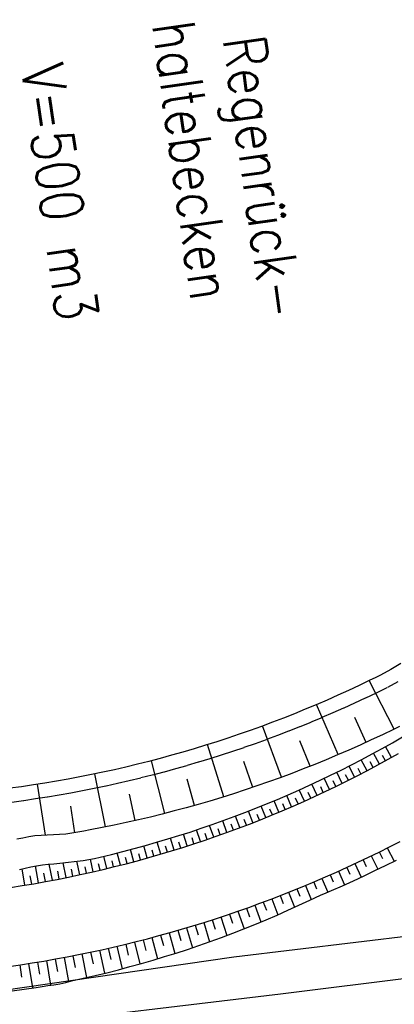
# Model space of a CAD drawing. Extents: x 446388 to 447135, y 445359 to 446567.
# Tile 42 of 80: x 446530 to 446546, y 445918 to 445959. Entities that reach past the tile are written whole.
import ezdxf

# ---------------------------------------------------------------- set-up
doc = ezdxf.new("R2010")
doc.units = 0
doc.header["$LTSCALE"] = 2
doc.header["$MEASUREMENT"] = 0
doc.linetypes.add('AUSGEZOGEN', pattern=[0])
doc.linetypes.add('PUNKTX2', pattern=[0.5, 0.25, -0.25])
for name, color, linetype in [('Bestand', 8, 'CONTINUOUS'), ('DB-RRB_41-201c', 15, 'CONTINUOUS'), ('DB-Zufahrt_Sued_RRB_41-201', 15, 'CONTINUOUS'), ('FBRTOP', 250, 'AUSGEZOGEN')]:
    doc.layers.add(name, color=color, linetype=linetype)
doc.styles.add('ROMANS', font='romans.shx', dxfattribs={"width": 0.8})

msp = doc.modelspace()

# ---------------------------------------------------------------- linework, layer by layer
at = {"layer": 'Bestand', "color": 15, "linetype": 'Continuous'}
for p, q in [((446538.821, 445919.57), (446546.81, 445920.541)), ((446528.967, 445918.145), (446538.821, 445919.57)), ((446552.1, 445919.4), (446540.8, 445918)), ((446540.8, 445918), (446528.2, 445916.5))]:
    msp.add_line(p, q, dxfattribs=at)
at = {"layer": 'DB-RRB_41-201c', "linetype": 'Continuous'}
for p, q in [((446545.9, 445932.003), (446545.472, 445931.744)), ((446545.472, 445931.744), (446545.032, 445931.507)), ((446544.584, 445931.287), (446544.132, 445931.071)), ((446545.611, 445929.218), (446544.557, 445931.274)), ((446544.808, 445931.396), (446544.584, 445931.287)), ((446545.032, 445931.507), (446544.808, 445931.396)), ((446543.679, 445930.859), (446543.224, 445930.653)), ((446544.132, 445931.071), (446543.679, 445930.859)), ((446542.767, 445930.451), (446542.308, 445930.253)), ((446543.224, 445930.653), (446542.767, 445930.451)), ((446541.383, 445929.872), (446540.918, 445929.688)), ((446541.846, 445930.06), (446541.383, 445929.872)), ((446542.308, 445930.253), (446541.846, 445930.06)), ((446543.244, 445928.137), (446542.324, 445930.26)), ((446540.451, 445929.509), (446539.983, 445929.334)), ((446540.918, 445929.688), (446540.451, 445929.509)), ((446544.424, 445928.658), (446543.941, 445929.708)), ((446539.512, 445929.165), (446539.04, 445929)), ((446539.983, 445929.334), (446539.512, 445929.165)), ((446540.838, 445927.182), (446540.033, 445929.353)), ((446545.591, 445929.208), (446545.119, 445928.982)), ((446545.834, 445929.327), (446545.591, 445929.208)), ((446538.092, 445928.684), (446537.615, 445928.533)), ((446538.567, 445928.839), (446538.092, 445928.684)), ((446539.04, 445929), (446538.567, 445928.839)), ((446542.047, 445927.644), (446541.616, 445928.719)), ((446544.646, 445928.76), (446544.17, 445928.543)), ((446545.119, 445928.982), (446544.646, 445928.76)), ((446536.657, 445928.246), (446536.176, 445928.109)), ((446537.137, 445928.387), (446536.657, 445928.246)), ((446537.615, 445928.533), (446537.137, 445928.387)), ((446538.386, 445926.352), (446537.7, 445928.56)), ((446543.691, 445928.331), (446543.211, 445928.123)), ((446544.17, 445928.543), (446543.691, 445928.331)), ((446535.21, 445927.851), (446534.725, 445927.729)), ((446535.694, 445927.978), (446535.21, 445927.851)), ((446535.893, 445925.65), (446535.33, 445927.882)), ((446536.176, 445928.109), (446535.694, 445927.978)), ((446539.617, 445926.752), (446539.244, 445927.847)), ((446542.729, 445927.921), (446542.245, 445927.723)), ((446543.211, 445928.123), (446542.729, 445927.921)), ((446533.263, 445927.393), (446532.774, 445927.29)), ((446533.752, 445927.5), (446533.263, 445927.393)), ((446534.239, 445927.612), (446533.752, 445927.5)), ((446534.725, 445927.729), (446534.239, 445927.612)), ((446541.758, 445927.53), (446541.27, 445927.343)), ((446542.245, 445927.723), (446541.758, 445927.53)), ((446531.3, 445927.012), (446530.807, 445926.93)), ((446531.792, 445927.1), (446531.3, 445927.012)), ((446532.284, 445927.193), (446531.792, 445927.1)), ((446532.774, 445927.29), (446532.284, 445927.193)), ((446533.374, 445925.075), (446532.925, 445927.322)), ((446537.144, 445925.985), (446536.831, 445927.096)), ((446540.287, 445926.983), (446539.793, 445926.811)), ((446540.78, 445927.16), (446540.287, 445926.983)), ((446541.27, 445927.343), (446540.78, 445927.16)), ((446529.818, 445926.779), (446529.323, 445926.711)), ((446530.313, 445926.852), (446529.818, 445926.779)), ((446530.807, 445926.93), (446530.313, 445926.852)), ((446530.826, 445924.727), (446530.495, 445926.881)), ((446539.297, 445926.645), (446538.8, 445926.483)), ((446539.793, 445926.811), (446539.297, 445926.645)), ((446534.635, 445925.347), (446534.384, 445926.467)), ((446537.8, 445926.174), (446537.298, 445926.029)), ((446538.301, 445926.326), (446537.8, 445926.174)), ((446538.8, 445926.483), (446538.301, 445926.326)), ((446532.076, 445924.829), (446531.908, 445925.96)), ((446536.289, 445925.752), (446535.782, 445925.622)), ((446536.794, 445925.888), (446536.289, 445925.752)), ((446537.298, 445926.029), (446536.794, 445925.888)), ((446534.766, 445925.376), (446534.255, 445925.261)), ((446535.275, 445925.496), (446534.766, 445925.376)), ((446535.782, 445925.622), (446535.275, 445925.496)), ((446532.461, 445924.9), (446532.204, 445924.853)), ((446532.718, 445924.947), (446532.461, 445924.9)), ((446533.232, 445925.046), (446532.718, 445924.947)), ((446533.744, 445925.151), (446533.232, 445925.046)), ((446534.255, 445925.261), (446533.744, 445925.151)), ((446529.864, 445924.607), (446529.608, 445924.551)), ((446530.12, 445924.657), (446529.864, 445924.607)), ((446530.379, 445924.693), (446530.12, 445924.657)), ((446530.639, 445924.716), (446530.379, 445924.693)), ((446530.901, 445924.73), (446530.639, 445924.716)), ((446531.163, 445924.739), (446530.901, 445924.73)), ((446531.426, 445924.749), (446531.163, 445924.739)), ((446531.688, 445924.768), (446531.426, 445924.749)), ((446531.947, 445924.805), (446531.688, 445924.768)), ((446532.204, 445924.853), (446531.947, 445924.805))]:
    msp.add_line(p, q, dxfattribs=at)
at = {"layer": 'DB-RRB_41-201c', "linetype": 'PUNKTX2'}
for p, q in [((446545.77, 445931.223), (446545.303, 445930.972)), ((446544.845, 445930.747), (446544.389, 445930.528)), ((446545.075, 445930.858), (446544.845, 445930.747)), ((446545.303, 445930.972), (446545.075, 445930.858)), ((446543.93, 445930.314), (446543.469, 445930.105)), ((446544.389, 445930.528), (446543.93, 445930.314)), ((446543.007, 445929.901), (446542.542, 445929.701)), ((446543.469, 445930.105), (446543.007, 445929.901)), ((446542.075, 445929.505), (446541.606, 445929.315)), ((446542.542, 445929.701), (446542.075, 445929.505)), ((446541.136, 445929.129), (446540.663, 445928.947)), ((446541.606, 445929.315), (446541.136, 445929.129)), ((446540.189, 445928.771), (446539.713, 445928.599)), ((446540.663, 445928.947), (446540.189, 445928.771)), ((446538.756, 445928.27), (446538.275, 445928.113)), ((446539.236, 445928.432), (446538.756, 445928.27)), ((446539.713, 445928.599), (446539.236, 445928.432)), ((446537.309, 445927.812), (446536.824, 445927.669)), ((446537.793, 445927.96), (446537.309, 445927.812)), ((446538.275, 445928.113), (446537.793, 445927.96)), ((446535.849, 445927.398), (446535.359, 445927.27)), ((446536.337, 445927.531), (446535.849, 445927.398)), ((446536.824, 445927.669), (446536.337, 445927.531)), ((446534.376, 445927.028), (446533.883, 445926.915)), ((446534.868, 445927.147), (446534.376, 445927.028)), ((446535.359, 445927.27), (446534.868, 445927.147)), ((446532.398, 445926.604), (446531.9, 445926.51)), ((446532.894, 445926.702), (446532.398, 445926.604)), ((446533.389, 445926.806), (446532.894, 445926.702)), ((446533.883, 445926.915), (446533.389, 445926.806)), ((446529.903, 445926.185), (446529.401, 445926.116)), ((446530.403, 445926.259), (446529.903, 445926.185)), ((446530.903, 445926.337), (446530.403, 445926.259)), ((446531.402, 445926.421), (446530.903, 445926.337)), ((446531.9, 445926.51), (446531.402, 445926.421))]:
    msp.add_line(p, q, dxfattribs=at)
at = {"layer": 'DB-Zufahrt_Sued_RRB_41-201', "linetype": 'Continuous'}
for p, q in [((446545.11, 445928.403), (446545.542, 445928.644)), ((446545.542, 445928.644), (446545.971, 445928.89)), ((446544.676, 445928.166), (446545.11, 445928.403)), ((446544.986, 445927.734), (446544.734, 445928.197)), ((446545.504, 445928.017), (446545.247, 445928.479)), ((446543.801, 445927.706), (446544.24, 445927.933)), ((446544.463, 445927.456), (446544.22, 445927.923)), ((446544.24, 445927.933), (446544.676, 445928.166)), ((446544.725, 445927.594), (446544.601, 445927.827)), ((446544.926, 445927.701), (446545.365, 445927.94)), ((446545.246, 445927.875), (446545.118, 445928.106)), ((446545.365, 445927.94), (446545.802, 445928.183)), ((446542.916, 445927.264), (446543.36, 445927.482)), ((446543.41, 445926.922), (446543.178, 445927.393)), ((446543.36, 445927.482), (446543.801, 445927.706)), ((446543.938, 445927.186), (446543.7, 445927.655)), ((446544.04, 445927.237), (446544.484, 445927.467)), ((446544.2, 445927.32), (446544.081, 445927.554)), ((446544.484, 445927.467), (446544.926, 445927.701)), ((446542.022, 445926.841), (446542.47, 445927.05)), ((446542.47, 445927.05), (446542.916, 445927.264)), ((446542.877, 445926.664), (446542.653, 445927.138)), ((446543.144, 445926.792), (446543.03, 445927.028)), ((446543.144, 445926.792), (446543.593, 445927.012)), ((446543.674, 445927.053), (446543.557, 445927.288)), ((446543.593, 445927.012), (446544.04, 445927.237)), ((446541.119, 445926.437), (446541.572, 445926.636)), ((446541.572, 445926.636), (446542.022, 445926.841)), ((446541.807, 445926.169), (446541.591, 445926.645)), ((446542.076, 445926.291), (446541.967, 445926.528)), ((446542.343, 445926.413), (446542.125, 445926.888)), ((446542.24, 445926.365), (446542.693, 445926.576)), ((446542.61, 445926.538), (446542.5, 445926.775)), ((446542.693, 445926.576), (446543.144, 445926.792)), ((446540.207, 445926.053), (446540.664, 445926.242)), ((446540.722, 445925.701), (446540.519, 445926.182)), ((446540.664, 445926.242), (446541.119, 445926.437)), ((446541.266, 445925.931), (446541.057, 445926.41)), ((446541.327, 445925.958), (446541.785, 445926.159)), ((446541.537, 445926.05), (446541.431, 445926.288)), ((446541.785, 445926.159), (446542.24, 445926.365)), ((446539.288, 445925.688), (446539.749, 445925.868)), ((446539.625, 445925.258), (446539.437, 445925.746)), ((446539.749, 445925.868), (446540.207, 445926.053)), ((446540.175, 445925.476), (446539.979, 445925.961)), ((446540.449, 445925.587), (446540.349, 445925.829)), ((446540.406, 445925.569), (446540.867, 445925.761)), ((446540.867, 445925.761), (446541.327, 445925.958)), ((446540.994, 445925.815), (446540.891, 445926.055)), ((446537.895, 445925.177), (446538.361, 445925.343)), ((446538.519, 445924.842), (446538.343, 445925.336)), ((446538.361, 445925.343), (446538.825, 445925.513)), ((446538.825, 445925.513), (446539.288, 445925.688)), ((446539.074, 445925.046), (446538.891, 445925.538)), ((446539.35, 445925.151), (446539.257, 445925.396)), ((446539.476, 445925.199), (446539.942, 445925.382)), ((446539.9, 445925.365), (446539.804, 445925.609)), ((446539.942, 445925.382), (446540.406, 445925.569)), ((446536.487, 445924.711), (446536.958, 445924.861)), ((446536.958, 445924.861), (446537.427, 445925.017)), ((446537.406, 445924.455), (446537.236, 445924.953)), ((446537.427, 445925.017), (446537.895, 445925.177)), ((446537.964, 445924.645), (446537.79, 445925.141)), ((446538.241, 445924.743), (446538.154, 445924.991)), ((446538.54, 445924.849), (446539.009, 445925.022)), ((446538.796, 445924.944), (446538.707, 445925.19)), ((446539.009, 445925.022), (446539.476, 445925.199)), ((446535.54, 445924.425), (446536.014, 445924.566)), ((446536.014, 445924.566), (446536.487, 445924.711)), ((446536.279, 445924.094), (446536.124, 445924.599)), ((446536.843, 445924.271), (446536.681, 445924.772)), ((446537.125, 445924.362), (446537.042, 445924.612)), ((446537.122, 445924.361), (446537.596, 445924.519)), ((446537.596, 445924.519), (446538.069, 445924.681)), ((446537.685, 445924.549), (446537.599, 445924.798)), ((446538.069, 445924.681), (446538.54, 445924.849)), ((446545.421, 445924.238), (446545.866, 445924.466)), ((446533.629, 445923.915), (446534.109, 445924.035)), ((446534.109, 445924.035), (446534.587, 445924.16)), ((446534.575, 445923.605), (446534.439, 445924.121)), ((446534.587, 445924.16), (446535.064, 445924.29)), ((446535.145, 445923.761), (446535.003, 445924.273)), ((446535.064, 445924.29), (446535.54, 445924.425)), ((446535.429, 445923.842), (446535.356, 445924.097)), ((446535.714, 445923.924), (446535.564, 445924.432)), ((446535.689, 445923.916), (446536.168, 445924.059)), ((446535.997, 445924.008), (446535.92, 445924.262)), ((446536.168, 445924.059), (446536.646, 445924.208)), ((446536.562, 445924.181), (446536.482, 445924.433)), ((446536.646, 445924.208), (446537.122, 445924.361)), ((446544.974, 445924.014), (446545.421, 445924.238)), ((446545.324, 445924.189), (446545.611, 445923.626)), ((446531.681, 445923.571), (446532.174, 445923.628)), ((446532.279, 445923.051), (446532.154, 445923.626)), ((446532.174, 445923.628), (446532.42, 445923.656)), ((446532.42, 445923.656), (446532.666, 445923.693)), ((446532.666, 445923.693), (446532.907, 445923.743)), ((446532.857, 445923.179), (446532.734, 445923.706)), ((446532.907, 445923.743), (446533.148, 445923.801)), ((446533.148, 445923.801), (446533.388, 445923.858)), ((446533.431, 445923.314), (446533.303, 445923.838)), ((446533.388, 445923.858), (446533.629, 445923.915)), ((446533.718, 445923.384), (446533.653, 445923.645)), ((446534.004, 445923.456), (446533.872, 445923.975)), ((446534.289, 445923.529), (446534.223, 445923.788)), ((446534.243, 445923.517), (446534.727, 445923.645)), ((446534.727, 445923.645), (446535.208, 445923.778)), ((446534.86, 445923.682), (446534.791, 445923.939)), ((446535.208, 445923.778), (446535.689, 445923.916)), ((446544.074, 445923.579), (446544.525, 445923.794)), ((446544.295, 445923.684), (446544.43, 445923.4)), ((446544.525, 445923.794), (446544.974, 445924.014)), ((446544.638, 445923.849), (446544.915, 445923.284)), ((446544.982, 445924.017), (446545.123, 445923.736)), ((446545.253, 445923.449), (446545.707, 445923.674)), ((446529.73, 445923.278), (446530.212, 445923.38)), ((446529.952, 445922.609), (446529.841, 445923.301)), ((446530.212, 445923.38), (446530.454, 445923.431)), ((446530.537, 445922.709), (446530.41, 445923.422)), ((446530.454, 445923.431), (446530.696, 445923.472)), ((446530.696, 445923.472), (446530.942, 445923.499)), ((446530.942, 445923.499), (446531.189, 445923.519)), ((446531.121, 445922.817), (446530.987, 445923.502)), ((446531.189, 445923.519), (446531.435, 445923.543)), ((446531.41, 445922.872), (446531.345, 445923.2)), ((446531.435, 445923.543), (446531.681, 445923.571)), ((446531.701, 445922.93), (446531.571, 445923.558)), ((446531.989, 445922.99), (446531.926, 445923.291)), ((446532.568, 445923.114), (446532.507, 445923.387)), ((446532.786, 445923.163), (446533.273, 445923.276)), ((446533.145, 445923.246), (446533.082, 445923.508)), ((446533.273, 445923.276), (446533.759, 445923.394)), ((446533.759, 445923.394), (446534.243, 445923.517)), ((446543.165, 445923.161), (446543.62, 445923.368)), ((446543.251, 445923.201), (446543.512, 445922.628)), ((446543.601, 445923.359), (446543.732, 445923.073)), ((446543.62, 445923.368), (446544.074, 445923.579)), ((446543.949, 445923.521), (446544.214, 445922.95)), ((446544.341, 445923.01), (446544.798, 445923.227)), ((446544.798, 445923.227), (446545.253, 445923.449)), ((446530.245, 445922.658), (446530.185, 445923.01)), ((446530.83, 445922.762), (446530.763, 445923.117)), ((446530.827, 445922.761), (446531.318, 445922.854)), ((446531.318, 445922.854), (446531.808, 445922.952)), ((446531.808, 445922.952), (446532.298, 445923.055)), ((446532.298, 445923.055), (446532.786, 445923.163)), ((446542.248, 445922.762), (446542.707, 445922.959)), ((446542.552, 445922.893), (446542.801, 445922.315)), ((446542.707, 445922.959), (446543.165, 445923.161)), ((446542.902, 445923.045), (446543.03, 445922.758)), ((446543.422, 445922.587), (446543.883, 445922.797)), ((446543.883, 445922.797), (446544.341, 445923.01)), ((446529.347, 445922.513), (446529.841, 445922.591)), ((446529.841, 445922.591), (446530.334, 445922.673)), ((446530.334, 445922.673), (446530.827, 445922.761)), ((446540.859, 445922.196), (446541.324, 445922.38)), ((446541.324, 445922.38), (446541.787, 445922.569)), ((446541.493, 445922.449), (446541.617, 445922.143)), ((446541.787, 445922.569), (446542.248, 445922.762)), ((446541.848, 445922.594), (446542.092, 445922.001)), ((446542.201, 445922.742), (446542.323, 445922.452)), ((446542.726, 445922.283), (446542.959, 445922.383)), ((446542.959, 445922.383), (446543.422, 445922.587)), ((446539.924, 445921.842), (446540.392, 445922.017)), ((446540.392, 445922.017), (446540.859, 445922.196)), ((446540.424, 445922.029), (446540.682, 445921.358)), ((446540.781, 445922.166), (446540.909, 445921.84)), ((446541.138, 445922.307), (446541.39, 445921.673)), ((446541.574, 445921.758), (446542.033, 445921.973)), ((446542.033, 445921.973), (446542.494, 445922.183)), ((446542.494, 445922.183), (446542.726, 445922.283)), ((446538.982, 445921.505), (446539.454, 445921.671)), ((446539.349, 445921.634), (446539.478, 445921.27)), ((446539.454, 445921.671), (446539.924, 445921.842)), ((446539.708, 445921.763), (446539.966, 445921.053)), ((446540.066, 445921.895), (446540.196, 445921.549)), ((446540.648, 445921.343), (446541.112, 445921.548)), ((446541.112, 445921.548), (446541.574, 445921.758)), ((446537.558, 445921.035), (446538.034, 445921.187)), ((446537.903, 445921.145), (446538.029, 445920.746)), ((446538.034, 445921.187), (446538.509, 445921.344)), ((446538.265, 445921.263), (446538.521, 445920.482)), ((446538.509, 445921.344), (446538.982, 445921.505)), ((446538.626, 445921.384), (446538.756, 445921.002)), ((446538.988, 445921.507), (446539.247, 445920.761)), ((446539.712, 445920.948), (446540.181, 445921.143)), ((446540.181, 445921.143), (446540.648, 445921.343)), ((446536.12, 445920.607), (446536.601, 445920.745)), ((446536.443, 445920.699), (446536.565, 445920.269)), ((446536.601, 445920.745), (446537.08, 445920.888)), ((446536.808, 445920.807), (446537.057, 445919.961)), ((446537.08, 445920.888), (446537.558, 445921.035)), ((446537.174, 445920.917), (446537.299, 445920.502)), ((446537.539, 445921.029), (446537.79, 445920.215)), ((446538.767, 445920.575), (446539.241, 445920.759)), ((446539.241, 445920.759), (446539.712, 445920.948)), ((446534.671, 445920.22), (446535.155, 445920.344)), ((446534.97, 445920.297), (446535.085, 445919.839)), ((446535.155, 445920.344), (446535.639, 445920.473)), ((446535.338, 445920.393), (446535.575, 445919.492)), ((446535.639, 445920.473), (446536.12, 445920.607)), ((446535.707, 445920.492), (446535.827, 445920.048)), ((446536.075, 445920.594), (446536.317, 445919.72)), ((446537.813, 445920.223), (446538.291, 445920.396)), ((446538.291, 445920.396), (446538.767, 445920.575)), ((446532.722, 445919.771), (446533.211, 445919.876)), ((446533.113, 445919.855), (446533.325, 445918.878)), ((446533.211, 445919.876), (446533.699, 445919.986)), ((446533.486, 445919.938), (446533.594, 445919.455)), ((446533.699, 445919.986), (446534.186, 445920.101)), ((446533.857, 445920.023), (446534.078, 445919.071)), ((446534.186, 445920.101), (446534.671, 445920.22)), ((446534.229, 445920.112), (446534.341, 445919.641)), ((446534.6, 445920.203), (446534.828, 445919.275)), ((446536.366, 445919.735), (446536.85, 445919.892)), ((446536.85, 445919.892), (446537.333, 445920.055)), ((446537.333, 445920.055), (446537.813, 445920.223)), ((446530.758, 445919.398), (446531.25, 445919.484)), ((446531.243, 445919.483), (446531.337, 445918.957)), ((446531.25, 445919.484), (446531.742, 445919.575)), ((446531.619, 445919.552), (446531.809, 445918.524)), ((446531.742, 445919.575), (446532.232, 445919.671)), ((446531.992, 445919.624), (446532.091, 445919.119)), ((446532.232, 445919.671), (446532.722, 445919.771)), ((446532.366, 445919.698), (446532.57, 445918.698)), ((446532.74, 445919.775), (446532.844, 445919.281)), ((446534.903, 445919.296), (446535.393, 445919.437)), ((446535.393, 445919.437), (446535.88, 445919.584)), ((446535.88, 445919.584), (446536.366, 445919.735)), ((446529.275, 445919.168), (446529.77, 445919.24)), ((446529.737, 445919.235), (446529.816, 445918.718)), ((446529.77, 445919.24), (446530.264, 445919.316)), ((446530.114, 445919.293), (446530.279, 445918.257)), ((446530.264, 445919.316), (446530.758, 445919.398)), ((446530.49, 445919.354), (446530.577, 445918.837)), ((446530.867, 445919.417), (446531.047, 445918.377)), ((446533.425, 445918.903), (446533.92, 445919.029)), ((446533.92, 445919.029), (446534.412, 445919.16)), ((446534.412, 445919.16), (446534.903, 445919.296)), ((446531.935, 445918.557), (446532.184, 445918.614)), ((446532.184, 445918.614), (446532.433, 445918.667)), ((446532.433, 445918.667), (446532.682, 445918.723)), ((446532.682, 445918.723), (446532.93, 445918.782)), ((446532.93, 445918.782), (446533.425, 445918.903)), ((446529.42, 445918.134), (446529.925, 445918.205)), ((446529.925, 445918.205), (446530.43, 445918.281)), ((446530.43, 445918.281), (446530.681, 445918.323)), ((446530.681, 445918.323), (446530.934, 445918.362)), ((446530.934, 445918.362), (446531.187, 445918.394)), ((446531.187, 445918.394), (446531.439, 445918.433)), ((446531.439, 445918.433), (446531.688, 445918.492)), ((446531.688, 445918.492), (446531.935, 445918.557))]:
    msp.add_line(p, q, dxfattribs=at)
at = {"layer": 'FBRTOP'}
msp.add_lwpolyline([(446576.449, 446163.728, -0.000132), (446578.343, 446150.384, -0.000157), (446579.926, 446139.19, -0.000509), (446581.889, 446125.17, 0.000658), (446583.412, 446114.317, 0.000059), (446585.17, 446101.916, 0.000061), (446586.887, 446089.829, 0.000001), (446588.957, 446075.27, 0.000001), (446590.43, 446064.906, 0.000008), (446592.183, 446052.577, -0.000007), (446593.936, 446040.247, -0.00042), (446595.406, 446029.844, 0.000308), (446597.407, 446015.661, 0.000387), (446598.701, 446006.581, -0.000225), (446600.926, 445991.002, -0.000119), (446601.235, 445988.828, -0.000144)], format="xyb", dxfattribs=at)
at = {"layer": 'FBRTOP', "const_width": 0.5}
msp.add_lwpolyline([(446531.367, 446503.536), (446538.553, 446452.838, -0.000002), (446545.569, 446403.333, 0.000001), (446552.586, 446353.827, 0.000002), (446561.357, 446291.946, -0.000002), (446570.128, 446230.064, -0.000002), (446578.898, 446168.183, 0.000003), (446587.669, 446106.301, 0.000001), (446596.44, 446044.42, -0.000002), (446605.211, 445982.538, 0), (446618.474, 445888.956, 0), (446629.769, 445809.27), (446643.802, 445710.259, 0.000002), (446659.589, 445598.873, -0.000002), (446675.377, 445487.486), (446689.41, 445388.475, 0.000001), (446690.644, 445379.768, 0)], format="xyb", dxfattribs=at)

# ---------------------------------------------------------------- texts
at = {"layer": 'DB-RRB_41-201c', "linetype": 'Continuous', "style": 'ROMANS', "width": 0.8337}
for s, oblique, p in [('haltebecken', 0, (446535.346, 445959.07)), (' Regenrück-', 360, (446538.198, 445959.471)), (' V=500 m3', 0, (446529.643, 445958.267))]:
    msp.add_text(s, height=1.8, rotation=278.0112, dxfattribs=dict(at, oblique=oblique)).set_placement(p)

doc.saveas('drawing.dxf')
